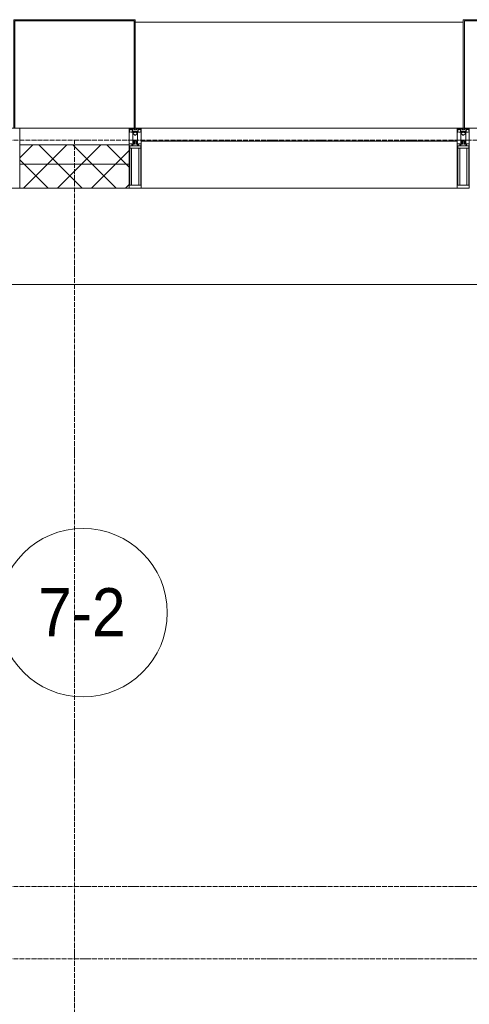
# Model space of a CAD drawing. Header units: millimetres. Extents: x 5617 to 109543, y 7718 to 202726.
# Tile 59 of 84: x 50986 to 52854, y 29511 to 33600. Entities that reach past the tile are written whole.
import ezdxf

# ---------------------------------------------------------------- set-up
doc = ezdxf.new("R2010")
doc.units = ezdxf.units.MM
doc.linetypes.add('ADSK_Линия сетки', pattern=[25, 20, -2.5, 0, -2.5])
doc.linetypes.add('Линия сетки', pattern=[25, 20, -2.5, 0, -2.5])
for name, color, linetype, lineweight in [('Импосты витража', 7, 'Continuous', 18), ('Колонны', 7, 'Continuous', 18), ('Марки помещений', 7, 'Continuous', 20), ('Оси', 7, 'Continuous', 9), ('Панели витража', 7, 'Continuous', 18), ('Перекрытия', 7, 'Continuous', 18), ('Стены разрез', 7, 'Continuous', 40), ('Стены штриховка', 7, 'Continuous', 40), ('Элементы узлов', 7, 'Continuous', 18)]:
    doc.layers.add(name, color=color, linetype=linetype, lineweight=lineweight)
doc.styles.add('Arial_3', font='arial.ttf', dxfattribs={"width": 0.9, "height": 200})
pattern_1 = [(45, (0, 0), (-70.71068, 70.71068), []), (135, (0, 0), (-70.71068, -70.71068), [])]

# ---------------------------------------------------------------- blocks, each defined once
blk = doc.blocks.new('135_SLK_K4_AR_rvt-1-МКСС_К4_L16_54_900_')
at = {"layer": 'Перекрытия', "color": 253, "true_color": 0xaaaaaa}
blk.add_line((124100, 32500), (120650, 32500), dxfattribs=at)
blk = doc.blocks.new('System Panel - A_PAN_Glass-7513417-МКСС_К4_L16_54_900_')
at = {"layer": 'Панели витража', "color": 253, "lineweight": 5, "true_color": 0xaaaaaa}
for p, q in [((656.25, 0), (-656.25, 0)), ((-656.25, 0), (-656.25, -55)), ((656.25, -55), (656.25, 0)), ((-656.25, -55), (656.25, -55))]:
    blk.add_line(p, q, dxfattribs=at)
blk = doc.blocks.new('Rectangular Mullion - R_StandardFrame_50Wx250H-5816490-МКСС_К4_L16_54_900_')
at = {"layer": 'Импосты витража', "color": 253, "lineweight": 5, "true_color": 0xaaaaaa}
blk.add_line((134740, 32900), (133427.5, 32900), dxfattribs=at)
blk = doc.blocks.new('Rectangular Mullion - R_StandardFrame_50Wx250H-V63-МКСС_К4_L16_54_900_')
at = {"layer": 'Импосты витража', "color": 253, "lineweight": 5, "true_color": 0xaaaaaa}
for p, q in [((-25, 135.1), (-25, 250)), ((-25, 250), (25, 250)), ((25, 250), (25, 0)), ((-25, 113.4), (-25, 128.4)), ((-25, 0), (-25, 110.1)), ((0, 0), (-25, 0)), ((25, 0), (5, 0))]:
    blk.add_line(p, q, dxfattribs=at)
blk = doc.blocks.new('Rectangular Mullion - 50Wx250H-2623690-МКСС_К4_L16_54_900_')
at = {"layer": 'Элементы узлов', "color": 253, "lineweight": 5, "true_color": 0xaaaaaa}
for p, q in [((-25, 65.2), (-25, 250)), ((-25, 250), (0, 250)), ((25, 250), (0, 250)), ((25, 65.2), (25, 250)), ((-23, 237.3), (0, 237.3)), ((-23, 237.3), (-23, 73.6)), ((-14.9, 84), (-14.9, 237.3)), ((23, 237.3), (0, 237.3)), ((14.9, 84), (14.9, 237.3)), ((23, 237.3), (23, 73.6)), ((0, 84), (-23, 84)), ((0, 84), (23, 84)), ((-14, 65.2), (-25, 65.2)), ((-0.5, 73.6), (-23, 73.6)), ((-14, 71.3), (-14, 65.2)), ((-10, 71.3), (-14, 71.3)), ((-10, 53), (-10, 71.3)), ((-8.7, 53), (-10, 53)), ((-10, 53), (-10, 17)), ((-8.7, 53), (-7, 54.7)), ((-7, 65.2), (-5.9, 67.3)), ((-7, 65.2), (-7, 54.7)), ((-4.1, 67.3), (-5.9, 67.3)), ((-4.1, 67.3), (-2.9, 65.1)), ((-2.9, 65.1), (-2.9, 54.6)), ((-1.3, 53), (-2.9, 54.6)), ((0, 53), (-1.3, 53)), ((0, 53), (1.3, 53)), ((0.5, 73.6), (23, 73.6)), ((1.3, 53), (2.9, 54.6)), ((4.1, 67.3), (2.9, 65.1)), ((2.9, 65.1), (2.9, 54.6)), ((4.1, 67.3), (5.9, 67.3)), ((7, 65.2), (5.9, 67.3)), ((7, 65.2), (7, 54.7)), ((8.7, 53), (7, 54.7)), ((8.7, 53), (10, 53)), ((10, 71.3), (14, 71.3)), ((10, 53), (10, 71.3)), ((10, 53), (10, 17)), ((14, 71.3), (14, 65.2)), ((14, 65.2), (25, 65.2)), ((-23.8, 14.6), (-25, 14.2)), ((-25, 0), (-25, 14.2)), ((-22.3, 17), (-23.8, 17)), ((-23.8, 17), (-23.8, 14.6)), ((-22.5, 10.6), (-23.8, 14.6)), ((-22.5, 10.6), (-23.7, 9.9)), ((-23.7, 1.3), (-23.7, 9.9)), ((-23.7, 1.3), (-11.8, 1.3)), ((-23.2, 10.2), (-22.5, 8)), ((-22.5, 8), (-22.5, 4.5)), ((-21.3, 4.5), (-22.5, 4.5)), ((-22.3, 17), (-22.3, 16)), ((-22.3, 16), (-21.3, 16)), ((-19, 17.6), (-21.3, 16)), ((-21.3, 4.5), (-21.3, 6.5)), ((-21.3, 6.5), (-14.2, 6.5)), ((-18.4, 16.6), (-19, 17.6)), ((-7.4, 16.6), (-18.4, 16.6)), ((-14.2, 6.5), (-14.2, 4.5)), ((-13.2, 4.5), (-14.2, 4.5)), ((-13.2, 4.5), (-12.2, 7.2)), ((-12.7, 7.6), (-11.3, 11.4)), ((-12.7, 7.6), (-11.8, 6.9)), ((-12.2, 9), (-12.2, 14.8)), ((-12.2, 14.8), (0, 14.8)), ((-11.8, 1.3), (-11.8, 6.9)), ((-10.5, 11.2), (-11.3, 11.4)), ((-10.5, 1.5), (-10.5, 11.2)), ((-4.8, 1.5), (-10.5, 1.5)), ((-10, 17), (-7.5, 17)), ((-8.5, 23), (-1.5, 30)), ((-8.5, 18.5), (-8.5, 23)), ((-7.5, 18.5), (-8.5, 18.5)), ((-7.5, 17), (-7.5, 18.5)), ((-7.4, 18), (-7.4, 16.6)), ((-2.6, 18), (-7.4, 18)), ((0, 8), (-4.8, 8)), ((-4.8, 1.5), (-4.8, 8)), ((-2.6, 18), (-2.6, 16.8)), ((-2.6, 16.8), (0, 16.8)), ((-1.5, 30), (0, 30)), ((1.5, 30), (0, 30)), ((2.6, 16.8), (0, 16.8)), ((0, 14.8), (0, 16.8)), ((0, 14.8), (0, 16.8)), ((12.2, 14.8), (0, 14.8)), ((0, 0), (0, 8)), ((0, 8), (4.8, 8)), ((0, 0), (0, 8)), ((8.5, 23), (1.5, 30)), ((2.6, 18), (2.6, 16.8)), ((2.6, 18), (7.4, 18)), ((4.8, 1.5), (4.8, 8)), ((4.8, 1.5), (10.5, 1.5)), ((7.4, 18), (7.4, 16.6)), ((7.4, 16.6), (18.4, 16.6)), ((7.5, 18.5), (8.5, 18.5)), ((7.5, 17), (7.5, 18.5)), ((10, 17), (7.5, 17)), ((8.5, 18.5), (8.5, 23)), ((10.5, 11.2), (11.3, 11.4)), ((10.5, 1.5), (10.5, 11.2)), ((12.7, 7.6), (11.3, 11.4)), ((12.7, 7.6), (11.8, 6.9)), ((11.8, 1.3), (11.8, 6.9)), ((23.7, 1.3), (11.8, 1.3)), ((12.2, 9), (12.2, 14.8)), ((13.2, 4.5), (12.2, 7.2)), ((13.2, 4.5), (14.2, 4.5)), ((21.3, 6.5), (14.2, 6.5)), ((14.2, 6.5), (14.2, 4.5)), ((18.4, 16.6), (19, 17.6)), ((19, 17.6), (21.3, 16)), ((22.3, 16), (21.3, 16)), ((21.3, 4.5), (21.3, 6.5)), ((21.3, 4.5), (22.5, 4.5)), ((22.3, 17), (22.3, 16)), ((22.3, 17), (23.8, 17)), ((22.5, 10.6), (23.8, 14.6)), ((22.5, 10.6), (23.7, 9.9)), ((23.2, 10.2), (22.5, 8)), ((22.5, 8), (22.5, 4.5)), ((23.7, 1.3), (23.7, 9.9)), ((23.8, 17), (23.8, 14.6)), ((23.8, 14.6), (25, 14.2)), ((25, 0), (25, 14.2)), ((-25, 0), (0, 0)), ((25, 0), (0, 0))]:
    blk.add_line(p, q, dxfattribs=at)
for centre, start, end in [((-0.5, 73.1), 360, 90), ((0.5, 73.1), 90, 180)]:
    blk.add_arc(centre, 0.5, start, end, dxfattribs=at)
blk = doc.blocks.new('Rectangular Mullion - R_StandardFrame_50Wx250H-7511672-МКСС_К4_L16_54_900_')
at = {"layer": 'Импосты витража', "color": 253, "lineweight": 5, "true_color": 0xaaaaaa}
for p, q in [((-25, 0), (-25, 250)), ((-25, 250), (25, 250)), ((25, 250), (25, 0)), ((-5, 0), (-25, 0)), ((25, 0), (0, 0))]:
    blk.add_line(p, q, dxfattribs=at)
blk = doc.blocks.new('Rectangular Mullion - R_StandardFrame_50Wx250H-V62-МКСС_К4_L16_54_900_')
at = {"layer": 'Импосты витража', "color": 253, "lineweight": 5, "true_color": 0xaaaaaa}
for p, q in [((-25, 0), (-25, 250)), ((-25, 250), (25, 250)), ((25, 250), (25, 0)), ((0, 0), (-25, 0)), ((25, 0), (5, 0))]:
    blk.add_line(p, q, dxfattribs=at)
blk = doc.blocks.new('A_SLK_PAN_Type1 - Прямой тип панели-6538273-МКСС_К4_L16_54_900_')
at = {"layer": 'Колонны', "lineweight": 5}
for p, q in [((-247.5, 0), (-252.5, 0)), ((-252.5, 0), (-252.5, -450)), ((-247.5, -445), (-247.5, 0)), ((227.5, 0), (-227.5, 0)), ((247.5, 0), (247.5, -445)), ((252.5, 0), (247.5, 0)), ((252.5, -450), (252.5, 0)), ((247.5, -445), (-247.5, -445)), ((-252.5, -450), (252.5, -450))]:
    blk.add_line(p, q, dxfattribs=at)
blk = doc.blocks.new('A_SLK_PAN_Type1 - Прямой тип панели-6538274-МКСС_К4_L16_54_900_')
at = {"layer": 'Колонны', "lineweight": 5}
for p, q in [((-180, 0), (-185, 0)), ((-185, 0), (-185, -450)), ((-180, -445), (-180, 0)), ((160, 0), (-160, 0)), ((180, 0), (180, -445)), ((185, 0), (180, 0)), ((185, -450), (185, 0)), ((180, -445), (-180, -445)), ((-185, -450), (185, -450))]:
    blk.add_line(p, q, dxfattribs=at)
blk = doc.blocks.new('A_OGR_PAN_Отлив - A_OGR_PAN_Отлив-6265599-МКСС_К4_L16_54_900_')
at = {"layer": 'Колонны', "color": 253, "lineweight": 5, "true_color": 0xaaaaaa}
blk.add_line((681.25, 440), (-681.25, 440), dxfattribs=at)
blk = doc.blocks.new('135_SLK_K4_AR_FCD_rvt-1-МКСС_К4_L16_54_900_')
at = {"layer": 'Стены разрез', "lineweight": 5, "true_color": 0xaaaaaa}
h = blk.add_hatch(dxfattribs=at)
h.set_pattern_fill('FP_4', color=253, style=0, pattern_type=2)
h.set_pattern_definition(pattern_1)
h.paths.add_polyline_path([(122577.5, 33000), (122577.5, 33080), (122122.5, 33080), (122122.5, 33000), (122158.2, 33000)])
h = blk.add_hatch(dxfattribs=at)
h.set_pattern_fill('FP_4', color=253, style=0, pattern_type=2)
h.set_pattern_definition(pattern_1)
h.paths.add_polyline_path([(122577.5, 32900), (122577.5, 33000), (122122.5, 33000), (122122.5, 32900), (122158.2, 32900)])
at = {"layer": 'Стены разрез', "color": 253, "lineweight": 9, "true_color": 0xaaaaaa}
for p, q in [((122577.5, 33080), (122122.5, 33080)), ((122122.5, 33080), (122122.5, 32900)), ((122577.5, 32900), (122577.5, 33080)), ((122122.5, 32900), (122577.5, 32900))]:
    blk.add_line(p, q, dxfattribs=at)
at = {"layer": 'Стены штриховка', "color": 253, "lineweight": 9, "true_color": 0xaaaaaa}
blk.add_line((122577.5, 33000), (122122.5, 33000), dxfattribs=at)
at = {"layer": 'Импосты витража', "color": 253, "lineweight": 5, "true_color": 0xaaaaaa, "extrusion": (0, 0, -1), "rotation": 180}
for name, p in [('Rectangular Mullion - R_StandardFrame_50Wx250H-V63-МКСС_К4_L16_54_900_', (-122097.5, 33150)), ('Rectangular Mullion - 50Wx250H-2623690-МКСС_К4_L16_54_900_', (-122602.5, 33150)), ('Rectangular Mullion - R_StandardFrame_50Wx250H-7511672-МКСС_К4_L16_54_900_', (-122602.5, 33150)), ('Rectangular Mullion - 50Wx250H-2623690-МКСС_К4_L16_54_900_', (-123965, 33150)), ('Rectangular Mullion - R_StandardFrame_50Wx250H-V62-МКСС_К4_L16_54_900_', (-123965, 33150))]:
    blk.add_blockref(name, p, dxfattribs=at)
at = {"layer": 'Импосты витража', "color": 253, "lineweight": 5, "true_color": 0xaaaaaa}
blk.add_blockref('Rectangular Mullion - R_StandardFrame_50Wx250H-5816490-МКСС_К4_L16_54_900_', (-10800, 0), dxfattribs=at)
at = {"layer": 'Колонны', "color": 253, "lineweight": 5, "true_color": 0xaaaaaa, "rotation": 180}
for name, p in [('A_SLK_PAN_Type1 - Прямой тип панели-6538273-МКСС_К4_L16_54_900_', (122350, 33150)), ('A_SLK_PAN_Type1 - Прямой тип панели-6538274-МКСС_К4_L16_54_900_', (124150, 33150))]:
    blk.add_blockref(name, p, dxfattribs=at)
at = {"layer": 'Колонны', "color": 253, "lineweight": 5, "true_color": 0xaaaaaa}
blk.add_blockref('A_OGR_PAN_Отлив - A_OGR_PAN_Отлив-6265599-МКСС_К4_L16_54_900_', (123283.8, 33150), dxfattribs=at)
at = {"layer": 'Панели витража', "color": 253, "lineweight": 5, "true_color": 0xaaaaaa}
blk.add_blockref('System Panel - A_PAN_Glass-7513417-МКСС_К4_L16_54_900_', (123283.8, 33150), dxfattribs=at)
blk = doc.blocks.new('050_Марка_Помещение - Номер-620969-МКСС_К4_L16_54_900_')
at = {"layer": 'Марки помещений'}
blk.add_circle((0, 0), 3.5, dxfattribs=at)

msp = doc.modelspace()

# ---------------------------------------------------------------- linework, layer by layer
at = {"layer": 'Оси', "linetype": 'ADSK_Линия сетки'}
for p, q in [((65663.9, 33100), (24981.8, 33100)), ((65663.9, 30000), (26251.8, 30000)), ((65663.9, 29700), (24981.8, 29700))]:
    msp.add_line(p, q, dxfattribs=at)
at = {"layer": 'Оси', "linetype": 'Линия сетки'}
msp.add_line((51213.9, 12025.7), (51213.9, 33100), dxfattribs=at)

# ---------------------------------------------------------------- block references
at = {"lineweight": 5}
for name in ['135_SLK_K4_AR_FCD_rvt-1-МКСС_К4_L16_54_900_', '135_SLK_K4_AR_rvt-1-МКСС_К4_L16_54_900_']:
    msp.add_blockref(name, (-71136.1, 0), dxfattribs=at)
at = {"layer": 'Марки помещений', "xscale": 99.99999999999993, "yscale": 99.99999999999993, "zscale": 99.99999999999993}
msp.add_blockref('050_Марка_Помещение - Номер-620969-МКСС_К4_L16_54_900_', (51249.5, 31137.5), dxfattribs=at)

# ---------------------------------------------------------------- texts
at = {"layer": 'Марки помещений', "lineweight": 9, "insert": (51062.9, 31239.3), "char_height": 200, "width": 447.342, "attachment_point": 1, "style": 'Arial_3'}
msp.add_mtext('7-2', dxfattribs=at)

doc.saveas('drawing.dxf')
